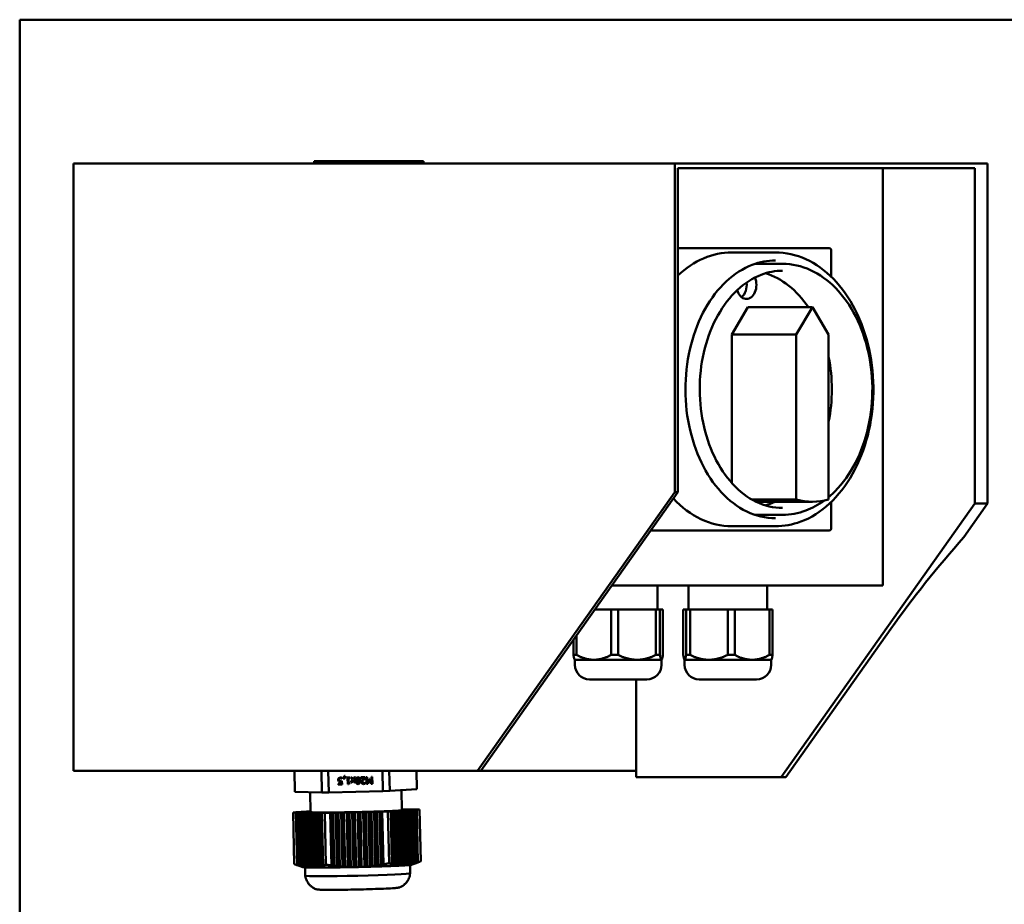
# Model space of a CAD drawing. Header units: millimetres. Extents: x 260 to 1000, y 156 to 735.
# Tile 3 of 4: x 265 to 481, y 541 to 735. Entities that reach past the tile are written whole.
import ezdxf

# ---------------------------------------------------------------- set-up
doc = ezdxf.new("R2010")
doc.units = ezdxf.units.MM
doc.header["$LTSCALE"] = 3
doc.layers.add('Widoczne (ISO)', color=7, linetype='Continuous', lineweight=50)

msp = doc.modelspace()

# ---------------------------------------------------------------- linework, layer by layer
at = {"layer": 'Widoczne (ISO)'}
for p, q in [((265.13, 734.5), (265.13, 433.07)), ((265.13, 734.5), (289.15, 734.5)), ((456.08, 734.5), (289.15, 734.5)), ((456.08, 734.5), (514.06, 734.5)), ((329.64, 703.5), (329.7, 703.5)), ((329.64, 703.5), (329.64, 703)), ((329.7, 703.5), (341.15, 703.5)), ((341.15, 703.5), (341.35, 703.5)), ((341.15, 703.5), (341.15, 703)), ((341.35, 703.5), (353.4, 703.5)), ((353.4, 703.5), (353.6, 703.5)), ((353.6, 703), (353.6, 703.5)), ((276.92, 569.87), (276.92, 703)), ((408.68, 703), (276.92, 703)), ((408.68, 701.2), (408.68, 703)), ((409.95, 703), (408.68, 703)), ((409.95, 702), (409.38, 702)), ((409.38, 701.2), (409.38, 702)), ((473.73, 703), (409.95, 703)), ((409.95, 702), (473.73, 702)), ((454.28, 702), (454.28, 610.5)), ((477.26, 703), (473.73, 703)), ((473.73, 702), (474.44, 702)), ((474.44, 701), (474.44, 702)), ((477.26, 701), (477.26, 703)), ((408.68, 701.2), (408.68, 631)), ((409.38, 631), (409.38, 701.2)), ((474.44, 628.5), (474.44, 701)), ((477.26, 628.5), (477.26, 701)), ((442.62, 684.4), (409.38, 684.4)), ((421.19, 683.5), (430.75, 683.5)), ((442.96, 684), (442.96, 678.2)), ((426.25, 681), (432.33, 681)), ((421.19, 665.54), (424.73, 671.5)), ((424.73, 671.5), (438.87, 671.5)), ((438.87, 671.5), (435.33, 665.54)), ((442.4, 665.54), (438.87, 671.5)), ((421.19, 665.54), (435.33, 665.54)), ((421.19, 632.98), (421.19, 665.54)), ((435.33, 665.54), (435.33, 629.38)), ((442.4, 629.38), (442.4, 665.54)), ((408.68, 631), (365.45, 569.87)), ((366.16, 569.87), (409.38, 631)), ((409.38, 631), (408.68, 631)), ((425.56, 629.38), (435.33, 629.38)), ((426.51, 628.87), (438.87, 628.87)), ((474.44, 628.5), (432.01, 568.5)), ((442.96, 628.8), (442.96, 623)), ((472.05, 621.13), (477.26, 628.5)), ((477.26, 628.5), (474.44, 628.5)), ((426.25, 626), (432.33, 626)), ((403.44, 622.6), (442.62, 622.6)), ((421.19, 623.5), (430.75, 623.5)), ((454.28, 610.5), (394.89, 610.5)), ((404.9, 610.5), (404.9, 605.25)), ((411.74, 610.5), (411.74, 605.25)), ((428.94, 610.5), (428.94, 605.25)), ((391.17, 605.25), (394.76, 605.25)), ((394.76, 605.25), (394.76, 595.29)), ((396.31, 605.25), (394.76, 605.25)), ((396.31, 605.25), (404.57, 605.25)), ((396.31, 605.25), (396.31, 595.29)), ((405.44, 605.25), (404.57, 605.25)), ((404.57, 605.25), (404.57, 595.29)), ((405.44, 605.25), (406.11, 605.25)), ((405.44, 605.25), (405.44, 595.29)), ((406.11, 605.25), (406.11, 595.29)), ((410.55, 605.25), (411.18, 605.25)), ((410.55, 605.25), (410.55, 595.29)), ((412.05, 605.25), (411.18, 605.25)), ((411.18, 605.25), (411.18, 595.29)), ((412.05, 605.25), (420.29, 605.25)), ((412.05, 605.25), (412.05, 595.29)), ((421.84, 605.25), (420.29, 605.25)), ((420.29, 605.25), (420.29, 595.29)), ((421.84, 605.25), (429.45, 605.25)), ((421.84, 605.25), (421.84, 595.29)), ((430.13, 605.25), (429.45, 605.25)), ((429.45, 605.25), (429.45, 595.29)), ((430.13, 605.25), (430.13, 595.29)), ((433.07, 568.5), (456.08, 601.03)), ((386.49, 598.63), (386.49, 595.29)), ((387.17, 599.58), (387.17, 595.29)), ((386.49, 595.29), (387.17, 595.29)), ((386.8, 594.24), (386.78, 594.26)), ((390.96, 594.24), (386.8, 594.24)), ((386.8, 594.24), (386.8, 593.15)), ((400.44, 594.24), (390.96, 594.24)), ((394.76, 595.29), (396.31, 595.29)), ((405.78, 594.24), (400.44, 594.24)), ((404.57, 595.29), (405.44, 595.29)), ((405.8, 594.24), (405.78, 594.24)), ((405.8, 594.24), (405.83, 594.26)), ((405.8, 594.24), (405.8, 593.15)), ((410.84, 594.24), (410.82, 594.26)), ((410.87, 594.24), (410.84, 594.24)), ((410.84, 594.24), (410.84, 593.15)), ((416.17, 594.24), (410.87, 594.24)), ((411.18, 595.29), (412.05, 595.29)), ((425.65, 594.24), (416.17, 594.24)), ((420.29, 595.29), (421.84, 595.29)), ((429.84, 594.24), (425.65, 594.24)), ((429.45, 595.29), (430.13, 595.29)), ((429.84, 594.24), (429.87, 594.26)), ((429.84, 594.24), (429.84, 593.15)), ((402.6, 589.95), (390, 589.95)), ((400.2, 569.87), (400.2, 589.95)), ((426.64, 589.95), (414.04, 589.95)), ((276.92, 569.87), (365.45, 569.87)), ((325.45, 565.27), (325.34, 569.87)), ((331.27, 569.87), (331.38, 565.17)), ((332.88, 565.19), (332.77, 569.87)), ((344.63, 569.87), (344.73, 565.45)), ((346.23, 565.51), (346.13, 569.87)), ((352.15, 565.91), (352.06, 569.87)), ((352.06, 569.87), (352.15, 565.87)), ((366.16, 569.87), (365.45, 569.87)), ((400.2, 569.87), (366.16, 569.87)), ((400.2, 568.5), (400.2, 569.87)), ((335.13, 567.94), (335.13, 567.94)), ((335.2, 568.18), (335.2, 568.18)), ((335.63, 568.24), (335.63, 568.24)), ((335.76, 567.7), (335.78, 566.92)), ((335.81, 568.16), (335.8, 568.16)), ((335.8, 568.16), (335.8, 568.16)), ((335.81, 568.16), (335.8, 568.16)), ((335.81, 568.37), (335.81, 568.16)), ((336.06, 568.14), (336.33, 568.81)), ((336.31, 568.15), (336.06, 568.15)), ((336.31, 568.15), (336.06, 568.14)), ((336.47, 568.81), (336.31, 568.15)), ((336.47, 568.81), (336.31, 568.15)), ((336.31, 568.15), (336.31, 568.15)), ((336.33, 568.81), (336.47, 568.81)), ((336.72, 568.45), (337.45, 568.46)), ((336.72, 568.3), (336.72, 568.45)), ((336.72, 568.29), (336.72, 568.45)), ((336.99, 568.3), (336.72, 568.3)), ((336.72, 568.29), (336.72, 568.3)), ((336.99, 568.3), (336.72, 568.29)), ((337.02, 566.95), (336.99, 568.3)), ((336.99, 568.3), (336.99, 568.3)), ((337.02, 566.95), (336.99, 568.3)), ((337.46, 568.31), (337.18, 568.31)), ((337.18, 568.3), (337.18, 568.31)), ((337.46, 568.31), (337.18, 568.3)), ((337.18, 568.3), (337.21, 567.3)), ((337.45, 568.46), (337.46, 568.31)), ((338.09, 567.91), (337.69, 568.47)), ((337.69, 568.47), (337.92, 568.47)), ((338.09, 567.91), (337.69, 568.47)), ((337.72, 567.34), (338.09, 567.91)), ((337.92, 568.47), (338.21, 568.06)), ((338.2, 567.78), (337.93, 567.35)), ((338.2, 567.77), (337.93, 567.35)), ((338.09, 567.91), (338.09, 567.91)), ((338.48, 567.36), (338.2, 567.78)), ((338.2, 567.77), (338.2, 567.78)), ((338.48, 567.36), (338.2, 567.77)), ((338.21, 568.06), (338.48, 568.49)), ((338.69, 568.49), (338.31, 567.93)), ((338.69, 568.49), (338.31, 567.92)), ((338.31, 567.92), (338.31, 567.93)), ((338.31, 567.92), (338.71, 567.37)), ((338.48, 568.49), (338.69, 568.49)), ((339, 567.76), (339, 567.77)), ((339.56, 567.74), (339.56, 567.75)), ((339.92, 568.52), (340.84, 568.54)), ((339.92, 568.35), (339.92, 568.52)), ((339.92, 568.34), (339.92, 568.52)), ((340.66, 568.36), (339.92, 568.35)), ((340.66, 568.36), (339.92, 568.34)), ((339.92, 568.34), (339.92, 568.35)), ((340.66, 568.36), (340.66, 568.36)), ((340.84, 568.54), (340.85, 568.33)), ((341.1, 568.54), (341.3, 568.55)), ((341.14, 567.05), (341.1, 568.54)), ((341.14, 567.05), (341.1, 568.54)), ((341.3, 568.55), (341.33, 567.26)), ((341.33, 567.26), (341.7, 568.14)), ((341.76, 567.9), (341.41, 567.05)), ((341.76, 567.89), (341.41, 567.05)), ((341.7, 568.14), (341.83, 568.15)), ((342.15, 567.07), (341.76, 567.9)), ((341.76, 567.89), (341.76, 567.9)), ((342.15, 567.07), (341.76, 567.89)), ((341.83, 568.15), (342.23, 567.28)), ((342.23, 567.28), (342.2, 568.57)), ((342.23, 567.28), (342.2, 568.57)), ((342.2, 568.57), (342.39, 568.57)), ((342.39, 568.57), (342.42, 567.07)), ((400.2, 568.5), (432.01, 568.5)), ((432.01, 568.5), (433.07, 568.5)), ((332.88, 565.19), (344.73, 565.45)), ((334.95, 567.08), (335.58, 567.1)), ((334.95, 566.91), (334.95, 567.08)), ((334.95, 566.91), (334.95, 567.08)), ((335.78, 566.93), (334.95, 566.91)), ((335.78, 566.92), (334.95, 566.91)), ((334.95, 566.91), (334.95, 566.91)), ((335.58, 567.1), (335.57, 567.5)), ((335.57, 567.5), (335.57, 567.5)), ((335.58, 567.1), (335.57, 567.5)), ((335.58, 567.1), (335.58, 567.1)), ((337.18, 566.95), (337.02, 566.95)), ((337.02, 566.95), (337.02, 566.95)), ((337.18, 566.95), (337.02, 566.95)), ((337.18, 566.95), (337.18, 566.95)), ((337.21, 567.3), (337.48, 567.3)), ((337.48, 567.3), (337.48, 567.17)), ((337.93, 567.35), (337.72, 567.34)), ((337.93, 567.35), (337.72, 567.34)), ((337.93, 567.35), (337.93, 567.35)), ((338.71, 567.37), (338.48, 567.36)), ((338.71, 567.37), (338.48, 567.36)), ((338.48, 567.36), (338.48, 567.36)), ((340.21, 567.42), (340.21, 567.42)), ((340.83, 567.31), (340.84, 567.31)), ((340.84, 567.31), (340.84, 567.1)), ((341.41, 567.05), (341.14, 567.05)), ((341.14, 567.05), (341.14, 567.05)), ((341.41, 567.05), (341.14, 567.05)), ((341.41, 567.05), (341.41, 567.05)), ((342.42, 567.08), (342.15, 567.07)), ((342.15, 567.07), (342.15, 567.07)), ((342.42, 567.07), (342.15, 567.07)), ((342.23, 567.28), (342.23, 567.28)), ((344.73, 565.45), (346.23, 565.51)), ((346.23, 565.51), (352.15, 565.87)), ((348.8, 565.66), (348.9, 561.32)), ((352.15, 565.87), (352.15, 565.91)), ((325.45, 565.27), (331.38, 565.17)), ((328.81, 565.22), (328.9, 560.87)), ((331.38, 565.17), (332.88, 565.19)), ((346.15, 561.02), (346.74, 561.03)), ((346.74, 561.03), (347.04, 561.05)), ((346.74, 561.03), (347, 549.42)), ((346.75, 561.06), (347.34, 561.07)), ((347.04, 561.05), (346.75, 561.06)), ((347.31, 549.36), (347.04, 561.05)), ((347.34, 561.07), (347.64, 561.09)), ((347.34, 561.07), (347.61, 549.3)), ((347.35, 561.09), (347.94, 561.11)), ((347.64, 561.09), (347.35, 561.09)), ((347.91, 549.26), (347.64, 561.09)), ((347.94, 561.11), (348.24, 561.13)), ((347.94, 561.11), (348.21, 549.22)), ((347.95, 561.13), (348.54, 561.14)), ((348.24, 561.13), (347.95, 561.13)), ((348.51, 549.2), (348.24, 561.13)), ((348.54, 561.14), (348.84, 561.16)), ((348.54, 561.14), (348.81, 549.18)), ((348.55, 561.17), (349.14, 561.18)), ((348.84, 561.16), (348.55, 561.17)), ((349.11, 549.18), (348.84, 561.16)), ((349.14, 561.46), (348.9, 561.46)), ((349.44, 561.46), (349.14, 561.46)), ((349.14, 561.44), (349.44, 561.46)), ((349.74, 561.45), (349.14, 561.44)), ((349.14, 561.2), (349.74, 561.22)), ((349.44, 561.2), (349.14, 561.2)), ((349.14, 561.18), (349.44, 561.2)), ((349.14, 561.18), (349.41, 549.19)), ((349.44, 561.46), (349.44, 561.45)), ((349.71, 549.21), (349.44, 561.2)), ((350.04, 561.45), (349.74, 561.45)), ((349.74, 561.43), (350.04, 561.45)), ((350.34, 561.44), (349.74, 561.43)), ((349.74, 561.24), (350.34, 561.25)), ((350.04, 561.24), (349.74, 561.24)), ((349.74, 561.22), (350.04, 561.24)), ((349.74, 561.22), (350.01, 549.24)), ((350.04, 561.45), (350.04, 561.44)), ((350.31, 549.28), (350.04, 561.24)), ((350.64, 561.44), (350.34, 561.44)), ((350.34, 561.42), (350.64, 561.44)), ((350.94, 561.43), (350.34, 561.42)), ((350.34, 561.28), (350.94, 561.29)), ((350.64, 561.27), (350.34, 561.28)), ((350.34, 561.25), (350.64, 561.27)), ((350.34, 561.25), (350.61, 549.33)), ((350.64, 561.44), (350.64, 561.43)), ((350.91, 549.39), (350.64, 561.27)), ((351.24, 561.43), (350.94, 561.43)), ((350.94, 561.41), (351.24, 561.43)), ((351.54, 561.42), (350.94, 561.41)), ((350.94, 561.32), (351.54, 561.33)), ((351.24, 561.31), (350.94, 561.32)), ((350.94, 561.29), (351.24, 561.31)), ((350.94, 561.29), (351.21, 549.46)), ((351.24, 561.43), (351.24, 561.42)), ((351.51, 549.54), (351.24, 561.31)), ((351.84, 561.42), (351.54, 561.42)), ((351.54, 561.4), (351.84, 561.42)), ((352.14, 561.41), (351.54, 561.4)), ((351.54, 561.35), (352.14, 561.37)), ((351.84, 561.35), (351.54, 561.35)), ((351.54, 561.33), (351.84, 561.35)), ((351.54, 561.33), (351.8, 549.63)), ((351.84, 561.42), (351.84, 561.41)), ((352.1, 549.73), (351.84, 561.35)), ((352.75, 561.4), (352.14, 561.41)), ((352.14, 561.37), (352.75, 561.4)), ((352.14, 561.37), (352.4, 549.84)), ((352.75, 561.4), (353.01, 550.08)), ((325.66, 560.82), (325.05, 560.78)), ((325.05, 560.78), (325.66, 560.77)), ((325.05, 560.78), (325.3, 549.46)), ((326.26, 560.83), (325.66, 560.82)), ((325.66, 560.77), (326.26, 560.78)), ((325.92, 549.24), (325.66, 560.77)), ((326.26, 560.86), (325.96, 560.84)), ((325.96, 560.84), (326.26, 560.83)), ((325.96, 560.83), (325.96, 560.84)), ((326.26, 560.78), (325.96, 560.77)), ((325.96, 560.77), (326.26, 560.76)), ((325.96, 560.77), (326.22, 549.15)), ((326.86, 560.87), (326.26, 560.86)), ((326.26, 560.76), (326.86, 560.77)), ((326.53, 549.06), (326.26, 560.76)), ((326.86, 560.89), (326.56, 560.87)), ((326.56, 560.87), (326.86, 560.87)), ((326.56, 560.86), (326.56, 560.87)), ((326.86, 560.77), (326.56, 560.76)), ((326.56, 560.76), (326.86, 560.75)), ((326.56, 560.76), (326.83, 548.99)), ((327.46, 560.91), (326.86, 560.89)), ((326.86, 560.75), (327.46, 560.76)), ((327.13, 548.92), (326.86, 560.75)), ((327.46, 560.93), (327.16, 560.91)), ((327.16, 560.91), (327.46, 560.91)), ((327.16, 560.9), (327.16, 560.91)), ((327.46, 560.76), (327.16, 560.75)), ((327.16, 560.75), (327.46, 560.74)), ((327.16, 560.75), (327.43, 548.86)), ((328.06, 560.94), (327.46, 560.93)), ((327.46, 560.74), (328.06, 560.75)), ((327.73, 548.81), (327.46, 560.74)), ((328.06, 560.97), (327.76, 560.95)), ((327.76, 560.95), (328.06, 560.94)), ((327.76, 560.94), (327.76, 560.95)), ((328.06, 560.75), (327.76, 560.74)), ((327.76, 560.74), (328.06, 560.73)), ((327.76, 560.74), (328.03, 548.78)), ((328.66, 560.98), (328.06, 560.97)), ((328.06, 560.73), (328.66, 560.75)), ((328.33, 548.75), (328.06, 560.73)), ((328.66, 561), (328.36, 560.98)), ((328.36, 560.98), (328.66, 560.98)), ((328.36, 560.97), (328.36, 560.98)), ((328.66, 560.75), (328.36, 560.73)), ((328.36, 560.73), (328.66, 560.72)), ((328.36, 560.73), (328.63, 548.73)), ((328.9, 561.01), (328.66, 561)), ((328.66, 560.72), (329.26, 560.74)), ((328.93, 548.73), (328.66, 560.72)), ((329.26, 560.74), (328.96, 560.72)), ((328.96, 560.72), (329.26, 560.71)), ((328.96, 560.72), (329.23, 548.74)), ((329.26, 560.71), (329.86, 560.73)), ((329.53, 548.75), (329.26, 560.71)), ((329.86, 560.73), (329.56, 560.71)), ((329.56, 560.71), (329.86, 560.7)), ((329.56, 560.71), (329.83, 548.78)), ((329.86, 560.7), (330.46, 560.72)), ((330.13, 548.82), (329.86, 560.7)), ((330.46, 560.72), (330.16, 560.7)), ((330.16, 560.7), (330.46, 560.69)), ((330.16, 560.7), (330.43, 548.87)), ((330.46, 560.69), (331.06, 560.71)), ((330.73, 548.92), (330.46, 560.69)), ((331.06, 560.71), (330.76, 560.69)), ((330.76, 560.69), (331.06, 560.68)), ((330.76, 560.69), (331.02, 548.99)), ((331.06, 560.68), (331.66, 560.7)), ((331.32, 549.07), (331.06, 560.68)), ((331.66, 560.7), (331.36, 560.68)), ((331.36, 560.68), (331.98, 560.67)), ((331.36, 560.68), (331.62, 549.15)), ((331.98, 560.67), (333.21, 560.69)), ((331.98, 560.67), (332.23, 549.35)), ((333.21, 560.69), (333.51, 560.71)), ((333.47, 549.17), (333.21, 560.69)), ((333.51, 560.71), (333.8, 560.71)), ((333.51, 560.71), (333.77, 548.97)), ((333.8, 560.71), (334.41, 560.72)), ((333.8, 560.71), (334.06, 549.09)), ((334.41, 560.72), (334.7, 560.74)), ((334.67, 549.02), (334.41, 560.72)), ((334.7, 560.74), (335, 560.74)), ((334.7, 560.74), (334.97, 548.83)), ((335, 560.74), (335.61, 560.75)), ((335, 560.74), (335.27, 548.97)), ((335.61, 560.75), (335.9, 560.77)), ((335.87, 548.92), (335.61, 560.75)), ((335.9, 560.77), (336.2, 560.76)), ((335.9, 560.77), (336.17, 548.77)), ((336.2, 560.76), (336.81, 560.78)), ((336.2, 560.76), (336.47, 548.88)), ((336.81, 560.78), (337.1, 560.79)), ((337.07, 548.85), (336.81, 560.78)), ((337.1, 560.79), (337.4, 560.79)), ((337.1, 560.79), (337.37, 548.8)), ((337.4, 560.79), (338.01, 560.8)), ((337.4, 560.79), (337.67, 548.83)), ((338.01, 560.8), (338.3, 560.82)), ((338.27, 548.82), (338.01, 560.8)), ((338.3, 560.82), (338.6, 560.82)), ((338.3, 560.82), (338.57, 548.83)), ((338.6, 560.82), (339.21, 560.83)), ((338.6, 560.82), (338.87, 548.82)), ((339.21, 560.83), (339.5, 560.85)), ((339.47, 548.84), (339.21, 560.83)), ((339.5, 560.85), (339.8, 560.84)), ((339.5, 560.85), (339.77, 548.85)), ((339.8, 560.84), (340.41, 560.86)), ((339.8, 560.84), (340.07, 548.86)), ((340.41, 560.86), (340.7, 560.87)), ((340.67, 548.9), (340.41, 560.86)), ((340.7, 560.87), (341, 560.87)), ((340.7, 560.87), (340.97, 548.88)), ((341, 560.87), (341.61, 560.88)), ((341, 560.87), (341.27, 548.94)), ((341.61, 560.88), (341.9, 560.9)), ((341.87, 549), (341.61, 560.88)), ((341.9, 560.9), (342.2, 560.9)), ((341.9, 560.9), (342.17, 548.91)), ((342.2, 560.9), (342.8, 560.91)), ((342.2, 560.9), (342.47, 549.06)), ((342.8, 560.91), (343.1, 560.93)), ((343.07, 549.14), (342.8, 560.91)), ((343.1, 560.93), (343.4, 560.92)), ((343.1, 560.93), (343.37, 549.02)), ((343.4, 560.92), (344, 560.94)), ((343.4, 560.92), (343.66, 549.23)), ((344, 560.94), (344.3, 560.96)), ((344.27, 549.32), (344, 560.94)), ((344.3, 560.96), (344.6, 560.95)), ((344.3, 560.96), (344.57, 549.21)), ((344.6, 560.95), (345.83, 560.98)), ((344.6, 560.95), (344.86, 549.42)), ((345.83, 560.98), (346.45, 561.02)), ((345.83, 560.98), (346.08, 549.66)), ((346.45, 561.02), (346.15, 561.02)), ((346.7, 549.49), (346.45, 561.02)), ((327.2, 548.81), (325.79, 549.29)), ((327.63, 548.77), (327.59, 548.77)), ((327.67, 548.76), (327.72, 546.93)), ((328.07, 548.76), (327.93, 548.75)), ((328.33, 548.75), (328.37, 548.74)), ((328.63, 548.74), (328.37, 548.74)), ((328.63, 548.73), (328.63, 548.73)), ((328.93, 548.73), (328.94, 548.73)), ((329.23, 548.73), (328.94, 548.73)), ((329.25, 548.72), (329.23, 548.74)), ((329.92, 548.73), (329.65, 548.72)), ((330.66, 548.72), (330.55, 548.72)), ((336.17, 548.77), (336.11, 548.77)), ((336.27, 548.77), (336.17, 548.77)), ((337.37, 548.8), (337.17, 548.79)), ((337.61, 548.8), (337.37, 548.8)), ((338.27, 548.82), (338.29, 548.81)), ((338.57, 548.83), (338.29, 548.81)), ((338.87, 548.82), (338.57, 548.83)), ((338.57, 548.83), (338.57, 548.83)), ((338.57, 548.83), (338.57, 548.83)), ((338.87, 548.82), (338.87, 548.82)), ((339.47, 548.84), (339.48, 548.84)), ((339.77, 548.85), (339.48, 548.84)), ((340.05, 548.85), (339.77, 548.85)), ((339.77, 548.85), (339.77, 548.85)), ((339.77, 548.85), (339.77, 548.85)), ((340.05, 548.85), (340.07, 548.86)), ((340.97, 548.88), (340.73, 548.87)), ((341.17, 548.88), (340.97, 548.88)), ((342.17, 548.91), (342.08, 548.9)), ((342.24, 548.91), (342.17, 548.91)), ((347.8, 549.1), (347.69, 549.1)), ((348.69, 549.15), (348.43, 549.14)), ((349.11, 549.18), (349.09, 549.17)), ((349.41, 549.19), (349.11, 549.18)), ((349.41, 549.19), (349.41, 549.19)), ((349.97, 549.22), (349.71, 549.22)), ((349.71, 549.21), (349.71, 549.21)), ((349.97, 549.22), (350.01, 549.24)), ((350.42, 549.26), (350.27, 549.25)), ((350.67, 549.28), (350.71, 547.45)), ((350.75, 549.29), (350.71, 549.29)), ((351.14, 549.35), (352.54, 549.89))]:
    msp.add_line(p, q, dxfattribs=at)
for centre, start, end in [((390, 593.15), 180, 270), ((402.6, 593.15), 270, 0), ((414.04, 593.15), 180, 270), ((426.64, 593.15), 270, 0)]:
    msp.add_arc(centre, 3.2, start, end, dxfattribs=at)
for centre, major_axis, ratio, start_param, end_param in [((421.19, 653.5), (0, 30), 0.707107, 0, 0.590368), ((424.4, 676.39), (0, -3.09), 0.707107, 5.095786, 8.403339), ((424.73, 653.5), (0, 26), 0.707107, 5.477071, 6.073424), ((422.28, 676.39), (0, 3.09), 0.707107, 3.647886, 4.880869), ((424.73, 653.5), (0, -26), 0.707107, 1.29255, 1.849043), ((421.19, 653.5), (0, -30), 0.707107, 5.634924, 6.283185), ((424.73, 653.5), (0, -26), 0.707107, 0.209761, 0.326661), ((438.87, 653.87), (0, -25), 0.707107, 6.081827, 6.484543), ((514.06, 601.03), (75.76, 75.76), 0.414214, 1.715931, 1.963495), ((338.9, 561.09), (-10, -0.22), 0.022437, 0, 3.141593), ((339.17, 549.1), (-12, -0.27), 0.022437, 0.061699, 0.264807), ((335.85, 625.18), (0.74, -78.4), 0.500092, 6.047646, 6.053096), ((339.17, 549.1), (-12, -0.27), 0.022437, 0.278556, 0.355791), ((328.04, 582.25), (1.19, -33.52), 0.499656, 6.212089, 6.230094), ((339.17, 549.1), (-12, -0.27), 0.022437, 0.392933, 0.449976), ((339.17, 549.1), (-12, -0.27), 0.022437, 0.498017, 0.523347), ((328.04, 581.69), (1.17, -32.96), 0.499656, 6.248132, 6.25728), ((328.04, 581.69), (1.17, -32.96), 0.499656, 6.257281, 6.26643), ((339.17, 549.1), (-12, -0.27), 0.022437, 0.523347, 0.548677), ((328.02, 582.25), (1.19, -33.52), 0.499656, 0.001283, 0.019287), ((339.17, 549.1), (-12, -0.27), 0.022437, 0.596718, 0.653761), ((339.17, 549.1), (-12, -0.27), 0.022437, 0.690902, 0.768138), ((348.69, 624.97), (78.39, 0.88), 0.999748, 4.462158, 4.467609), ((339.17, 549.1), (-12, -0.27), 0.022437, 0.781887, 1.312004), ((324.64, 624.74), (2.77, -78.35), 0.499656, 0.230096, 0.235547), ((339.17, 549.1), (-12, -0.27), 0.022437, 1.325753, 1.402989), ((339.17, 549.1), (-12, -0.27), 0.022437, 1.44013, 1.497174), ((338.43, 582.35), (33.53, 0.38), 0.999748, 4.678418, 4.696422), ((339.17, 549.1), (11.5, 0.26), 0.022438, 4.659891, 4.659992), ((339.17, 549.1), (-12, -0.27), 0.022437, 1.545215, 1.570545), ((338.43, 581.79), (32.98, 0.37), 0.999748, 4.714461, 4.723609), ((338.43, 581.79), (32.98, 0.37), 0.999748, 4.72361, 4.732758), ((339.17, 549.1), (-12, -0.27), 0.022437, 1.570545, 1.595874), ((339.17, 549.1), (11.5, 0.26), 0.022435, 4.764283, 4.764384), ((339.17, 549.1), (-12, -0.27), 0.022437, 1.643915, 1.700959), ((338.41, 582.35), (33.53, 0.38), 0.999748, 4.750797, 4.768801), ((339.17, 549.1), (-12, -0.27), 0.022437, 1.7381, 1.815336), ((350.3, 625.32), (0.74, -78.4), 0.500092, 6.047646, 6.053096), ((339.17, 549.1), (-12, -0.27), 0.022437, 1.829085, 2.359202), ((326.25, 624.46), (78.39, 0.88), 0.999748, 4.97961, 4.985061), ((339.17, 549.1), (-12, -0.27), 0.022437, 2.372951, 2.450187), ((339.17, 549.1), (-12, -0.27), 0.022437, 2.487328, 2.544371), ((348.82, 582.72), (0.32, -33.54), 0.500092, 6.263906, 6.28191), ((339.17, 549.1), (-12, -0.27), 0.022437, 2.592412, 2.617742), ((348.82, 582.16), (0.31, -32.98), 0.500092, 0.016763, 0.025911), ((348.82, 582.16), (0.31, -32.98), 0.500092, 0.025913, 0.035061), ((339.17, 549.1), (-12, -0.27), 0.022437, 2.617742, 2.643072), ((339.17, 549.1), (-12, -0.27), 0.022437, 2.691113, 2.748156), ((348.8, 582.72), (0.32, -33.54), 0.500092, 0.053099, 0.071103), ((339.17, 549.1), (12, 0.27), 0.022437, 5.92689, 6.004126), ((339.08, 625.25), (2.77, -78.35), 0.499656, 0.230096, 0.235547), ((339.17, 549.1), (12, 0.27), 0.022437, 6.017875, 6.221487), ((339.21, 547.19), (11.5, 0.26), 0.022437, 3.141593, 6.283185)]:
    msp.add_ellipse(centre, major_axis=major_axis, ratio=ratio, start_param=start_param, end_param=end_param, dxfattribs=at)
for points, knots in [([(442.62, 684.4), (442.65, 684.4), (442.68, 684.39), (442.75, 684.37), (442.78, 684.36), (442.83, 684.31), (442.86, 684.29), (442.9, 684.23), (442.92, 684.19), (442.94, 684.13), (442.95, 684.09), (442.96, 684.04), (442.96, 684.02), (442.96, 684)], [0, 0, 0, 0, 0.238514, 0.238514, 0.490273, 0.490273, 0.779958, 0.779958, 1.094117, 1.094117, 1.408277, 1.408277, 1.570796, 1.570796, 1.570796, 1.570796]), ([(430.75, 683.5), (433.02, 683.5), (435.28, 683), (439.59, 681.04), (441.63, 679.57), (445.31, 675.81), (446.93, 673.5), (449.59, 668.28), (450.61, 665.37), (451.95, 659.23), (452.27, 656.02), (452.17, 649.61), (451.74, 646.41), (450.2, 640.37), (449.08, 637.52), (446.24, 632.46), (444.53, 630.24), (440.68, 626.69), (438.55, 625.35), (434.5, 623.84), (432.63, 623.5), (430.75, 623.5)], [0, 0, 0, 0, 0.311063, 0.311063, 0.62636, 0.62636, 0.947406, 0.947406, 1.270566, 1.270566, 1.593957, 1.593957, 1.917303, 1.917303, 2.240699, 2.240699, 2.563728, 2.563728, 2.884128, 2.884128, 3.141593, 3.141593, 3.141593, 3.141593]), ([(430.75, 625.25), (428.62, 625.25), (426.49, 625.75), (422.46, 627.71), (420.56, 629.15), (417.19, 632.81), (415.71, 635.01), (413.33, 639.96), (412.41, 642.71), (411.24, 648.49), (410.97, 651.51), (411.12, 657.52), (411.54, 660.51), (413, 666.14), (414.05, 668.79), (416.67, 673.47), (418.23, 675.51), (421.73, 678.78), (423.65, 680.01), (427.32, 681.43), (429.04, 681.75), (430.75, 681.75)], [3.141593, 3.141593, 3.141593, 3.141593, 3.471979, 3.471979, 3.796525, 3.796525, 4.114866, 4.114866, 4.431456, 4.431456, 4.747944, 4.747944, 5.064489, 5.064489, 5.380958, 5.380958, 5.697708, 5.697708, 6.016936, 6.016936, 6.283185, 6.283185, 6.283185, 6.283185]), ([(432.33, 681), (434.4, 681), (436.48, 680.54), (440.43, 678.74), (442.3, 677.39), (445.66, 673.94), (447.15, 671.82), (449.58, 667.04), (450.52, 664.37), (451.75, 658.74), (452.04, 655.8), (451.94, 649.92), (451.55, 646.99), (450.14, 641.46), (449.11, 638.85), (446.51, 634.21), (444.94, 632.18), (442.92, 630.31), (442.66, 630.09), (442.4, 629.87)], [0, 0, 0, 0, 0.31162, 0.31162, 0.627231, 0.627231, 0.948225, 0.948225, 1.271182, 1.271182, 1.594351, 1.594351, 1.917477, 1.917477, 2.24065, 2.24065, 2.563484, 2.563484, 2.609498, 2.609498, 2.609498, 2.609498]), ([(432.33, 627.5), (430.37, 627.5), (428.4, 627.96), (424.69, 629.76), (422.94, 631.08), (419.84, 634.44), (418.48, 636.47), (416.28, 641.03), (415.44, 643.56), (414.35, 648.87), (414.11, 651.65), (414.24, 657.19), (414.62, 659.94), (415.97, 665.13), (416.94, 667.56), (419.35, 671.87), (420.79, 673.75), (424.01, 676.76), (425.78, 677.9), (429.16, 679.2), (430.75, 679.5), (432.33, 679.5)], [3.141593, 3.141593, 3.141593, 3.141593, 3.471235, 3.471235, 3.795487, 3.795487, 4.113959, 4.113959, 4.430784, 4.430784, 4.74751, 4.74751, 5.064289, 5.064289, 5.380998, 5.380998, 5.697972, 5.697972, 6.017264, 6.017264, 6.283185, 6.283185, 6.283185, 6.283185]), ([(441.48, 629.15), (440.19, 628.2), (438.83, 627.46), (435.76, 626.32), (434.04, 626), (432.33, 626)], [2.6631218, 2.6631218, 2.6631218, 2.6631218, 2.8838679, 2.8838679, 3.1415927, 3.1415927, 3.1415927, 3.1415927]), ([(442.96, 623), (442.96, 622.96), (442.95, 622.93), (442.94, 622.86), (442.93, 622.82), (442.89, 622.76), (442.87, 622.73), (442.82, 622.67), (442.78, 622.65), (442.71, 622.61), (442.68, 622.6), (442.63, 622.6), (442.62, 622.6), (442.62, 622.6)], [1.570796, 1.570796, 1.570796, 1.570796, 1.884956, 1.884956, 2.199115, 2.199115, 2.513274, 2.513274, 2.827433, 2.827433, 3.088498, 3.088498, 3.141593, 3.141593, 3.141593, 3.141593]), ([(329.75, 544.11), (329.66, 544.16), (329.56, 544.21), (329.34, 544.35), (329.21, 544.44), (328.92, 544.67), (328.76, 544.82), (328.42, 545.21), (328.24, 545.47), (327.91, 546.11), (327.78, 546.5), (327.72, 546.93)], [1.52861927, 1.52861927, 1.52861927, 1.52861927, 1.53650817, 1.53650817, 1.54439707, 1.54439707, 1.55228597, 1.55228597, 1.56017487, 1.56017487, 1.56806378, 1.56806378, 1.56806378, 1.56806378]), ([(350.71, 547.45), (350.67, 547.05), (350.57, 546.68), (350.29, 546.03), (350.12, 545.76), (349.8, 545.33), (349.64, 545.17), (349.36, 544.91), (349.23, 544.82), (349.01, 544.66), (348.91, 544.6), (348.82, 544.55), (348.81, 544.54), (348.8, 544.54)], [4.71512153, 4.71512153, 4.71512153, 4.71512153, 4.72241527, 4.72241527, 4.73030417, 4.73030417, 4.73819308, 4.73819308, 4.74608198, 4.74608198, 4.75397088, 4.75397088, 4.75456604, 4.75456604, 4.75456604, 4.75456604]), ([(348.8, 544.54), (348.69, 544.47), (348.6, 544.44), (348.45, 544.38), (348.4, 544.36), (348.27, 544.33), (348.22, 544.32), (348.05, 544.28), (347.97, 544.27), (347.6, 544.23), (347.27, 544.2), (346.31, 544.14), (345.65, 544.11), (344.17, 544.05), (343.36, 544.02), (341.62, 543.97), (340.71, 543.94), (338.85, 543.9), (337.92, 543.88), (336.13, 543.85), (335.27, 543.84), (333.72, 543.83), (333.02, 543.83), (331.84, 543.83), (331.37, 543.84), (330.86, 543.86), (330.73, 543.87), (330.53, 543.89), (330.46, 543.9), (330.3, 543.92), (330.25, 543.94), (330.08, 543.98), (329.99, 544), (329.81, 544.09), (329.78, 544.1), (329.75, 544.11)], [4.754566, 4.754566, 4.754566, 4.754566, 4.77485, 4.77485, 4.798933, 4.798933, 4.836077, 4.836077, 4.927744, 4.927744, 5.233468, 5.233468, 5.578516, 5.578516, 5.903911, 5.903911, 6.22628, 6.22628, 6.547963, 6.547963, 6.869947, 6.869947, 7.193735, 7.193735, 7.525748, 7.525748, 7.668776, 7.668776, 7.74029, 7.74029, 7.775846, 7.775846, 7.807003, 7.807003, 7.811805, 7.811805, 7.811805, 7.811805])]:
    msp.add_open_spline(points, degree=3, knots=knots, dxfattribs=at)
for points, weights in [([(386.49, 595.29), (386.64, 594.4), (386.78, 594.26)], [1.0590788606, 1.05746019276, 1.01613593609]), ([(390.96, 594.24), (389.17, 594.24), (387.17, 595.29)], [1, 1.05716928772, 1.0590788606]), ([(394.76, 595.29), (392.76, 594.24), (390.96, 594.24)], [1.0590788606, 1.05716928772, 1]), ([(400.44, 594.24), (398.48, 594.24), (396.31, 595.29)], [1, 1.05716928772, 1.0590788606]), ([(404.57, 595.29), (402.4, 594.24), (400.44, 594.24)], [1.0590788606, 1.05716928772, 1]), ([(405.78, 594.24), (405.62, 594.24), (405.44, 595.29)], [1, 1.05716928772, 1.0590788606]), ([(406.11, 595.29), (405.93, 594.24), (405.78, 594.24)], [1.0590788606, 1.05716928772, 1]), ([(410.87, 594.24), (410.72, 594.24), (410.55, 595.29)], [1, 1.05716928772, 1.0590788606]), ([(411.18, 595.29), (411.01, 594.24), (410.87, 594.24)], [1.0590788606, 1.05716928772, 1]), ([(416.17, 594.24), (414.21, 594.24), (412.05, 595.29)], [1, 1.05716928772, 1.0590788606]), ([(420.29, 595.29), (418.12, 594.24), (416.17, 594.24)], [1.0590788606, 1.05716928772, 1]), ([(425.65, 594.24), (423.84, 594.24), (421.84, 595.29)], [1, 1.05716928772, 1.0590788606]), ([(429.45, 595.29), (427.45, 594.24), (425.65, 594.24)], [1.0590788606, 1.05716928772, 1]), ([(429.87, 594.26), (429.99, 594.39), (430.13, 595.29)], [1.01520538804, 1.05744206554, 1.0590788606]), ([(325.3, 549.46), (325.62, 549.34), (325.92, 549.24)], [1.03059895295, 1.03443691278, 1.03615699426]), ([(325.92, 549.24), (326.23, 549.14), (326.52, 549.04)], [1.11875016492, 1.11299129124, 1.10667789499]), ([(326.22, 549.15), (326.38, 549.1), (326.53, 549.06)], [2.38492444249, 2.39631910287, 2.40645676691]), ([(326.52, 549.04), (326.37, 549.09), (326.22, 549.15)], [2.51583023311, 2.49767251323, 2.47831262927]), ([(326.53, 549.06), (326.83, 548.96), (327.13, 548.86)], [1.00346989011, 1.00262710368, 1.00121647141]), ([(326.83, 548.99), (326.98, 548.95), (327.13, 548.92)], [2.4257172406, 2.43500827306, 2.44291812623]), ([(327.13, 548.86), (326.98, 548.92), (326.83, 548.99)], [2.64257377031, 2.6197340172, 2.5955942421]), ([(327.13, 548.92), (327.37, 548.84), (327.59, 548.77)], [1.00227152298, 1.00131282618, 1]), ([(327.43, 548.86), (327.58, 548.84), (327.73, 548.81)], [2.45746040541, 2.46421278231, 2.469482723]), ([(327.73, 548.81), (327.83, 548.78), (327.93, 548.75)], [1.00107831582, 1.00057122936, 1]), ([(328.09, 548.75), (328.06, 548.76), (328.03, 548.78)], [1, 1.00039185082, 1.00075998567]), ([(329.53, 548.75), (329.59, 548.74), (329.65, 548.72)], [1.00075998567, 1.00039185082, 1]), ([(329.83, 548.78), (329.98, 548.8), (330.13, 548.82)], [2.469482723, 2.46421278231, 2.45746040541]), ([(329.93, 548.72), (329.88, 548.75), (329.83, 548.78)], [1, 1.00057122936, 1.00107831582]), ([(330.43, 548.87), (330.58, 548.89), (330.73, 548.92)], [2.44291812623, 2.43500827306, 2.4257172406]), ([(330.66, 548.72), (330.55, 548.79), (330.43, 548.87)], [1, 1.00131282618, 1.00227152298]), ([(330.73, 548.92), (331.03, 548.86), (331.33, 548.79)], [2.5955942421, 2.6197340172, 2.64257377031]), ([(331.02, 548.99), (331.17, 549.03), (331.32, 549.07)], [2.40645676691, 2.39631910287, 2.38492444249]), ([(331.33, 548.79), (331.18, 548.89), (331.02, 548.99)], [1.00121647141, 1.00262710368, 1.00346989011]), ([(331.32, 549.07), (331.63, 549.01), (331.92, 548.95)], [2.47831262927, 2.49767251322, 2.51583023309]), ([(331.62, 549.15), (331.92, 549.24), (332.23, 549.35)], [1.03615699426, 1.03443691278, 1.03059895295]), ([(331.92, 548.95), (331.78, 549.05), (331.62, 549.15)], [1.106677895, 1.11299129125, 1.11875016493]), ([(332.23, 549.35), (332.86, 549.25), (333.47, 549.17)], [1.03059895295, 1.03443691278, 1.03615699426]), ([(333.47, 549.17), (333.62, 549.07), (333.77, 548.97)], [1.11875016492, 1.11299129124, 1.106677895]), ([(333.77, 548.97), (333.91, 549.03), (334.06, 549.09)], [2.51583023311, 2.49767251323, 2.47831262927]), ([(334.06, 549.09), (334.37, 549.06), (334.67, 549.02)], [2.38492444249, 2.39631910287, 2.40645676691]), ([(334.67, 549.02), (334.82, 548.92), (334.97, 548.83)], [1.00346989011, 1.00262710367, 1.00121647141]), ([(334.97, 548.83), (335.12, 548.9), (335.27, 548.97)], [2.64257377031, 2.6197340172, 2.5955942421]), ([(335.27, 548.97), (335.57, 548.94), (335.87, 548.92)], [2.4257172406, 2.43500827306, 2.44291812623]), ([(335.87, 548.92), (335.99, 548.84), (336.11, 548.77)], [1.00227152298, 1.00131282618, 1]), ([(336.47, 548.88), (336.77, 548.86), (337.07, 548.85)], [2.45746040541, 2.46421278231, 2.469482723]), ([(337.07, 548.85), (337.12, 548.82), (337.17, 548.79)], [1.00107831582, 1.00057122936, 1]), ([(337.61, 548.8), (337.64, 548.81), (337.67, 548.83)], [1, 1.00039185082, 1.00075998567]), ([(340.67, 548.9), (340.7, 548.88), (340.73, 548.87)], [1.00075998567, 1.00039185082, 1]), ([(341.17, 548.88), (341.22, 548.91), (341.27, 548.94)], [1, 1.00057122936, 1.00107831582]), ([(341.27, 548.94), (341.57, 548.97), (341.87, 549)], [2.469482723, 2.46421278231, 2.45746040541]), ([(342.24, 548.91), (342.35, 548.98), (342.47, 549.06)], [1, 1.00131282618, 1.00227152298]), ([(342.47, 549.06), (342.77, 549.1), (343.07, 549.14)], [2.44291812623, 2.43500827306, 2.4257172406]), ([(343.07, 549.14), (343.22, 549.08), (343.37, 549.02)], [2.5955942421, 2.6197340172, 2.64257377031]), ([(343.37, 549.02), (343.51, 549.12), (343.66, 549.23)], [1.00121647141, 1.00262710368, 1.00346989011]), ([(343.66, 549.23), (343.96, 549.27), (344.27, 549.32)], [2.40645676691, 2.39631910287, 2.38492444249]), ([(344.27, 549.32), (344.42, 549.26), (344.57, 549.21)], [2.47831262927, 2.49767251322, 2.51583023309]), ([(344.57, 549.21), (344.71, 549.32), (344.86, 549.42)], [1.10667789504, 1.11299129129, 1.11875016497]), ([(344.86, 549.42), (345.46, 549.53), (346.08, 549.66)], [1.03615699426, 1.03443691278, 1.03059895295]), ([(346.08, 549.66), (346.4, 549.56), (346.7, 549.49)], [1.03059895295, 1.03443691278, 1.03615699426]), ([(346.7, 549.49), (346.55, 549.38), (346.41, 549.28)], [1.11875016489, 1.11299129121, 1.10667789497]), ([(346.41, 549.28), (346.7, 549.35), (347, 549.42)], [2.51583023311, 2.49767251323, 2.47831262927]), ([(347, 549.42), (347.16, 549.38), (347.31, 549.36)], [2.38492444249, 2.39631910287, 2.40645676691]), ([(347.31, 549.36), (347.16, 549.25), (347.01, 549.15)], [1.0034698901, 1.00262710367, 1.0012164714]), ([(347.01, 549.15), (347.31, 549.22), (347.61, 549.3)], [2.64257377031, 2.6197340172, 2.5955942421]), ([(347.61, 549.3), (347.76, 549.28), (347.91, 549.26)], [2.4257172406, 2.43500827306, 2.44291812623]), ([(347.91, 549.26), (347.79, 549.18), (347.68, 549.1)], [1.00227152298, 1.00131282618, 1]), ([(348.21, 549.22), (348.36, 549.21), (348.51, 549.2)], [2.45746040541, 2.46421278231, 2.469482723]), ([(348.51, 549.2), (348.46, 549.17), (348.42, 549.13)], [1.00107831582, 1.00057122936, 1]), ([(348.69, 549.15), (348.75, 549.17), (348.81, 549.18)], [1, 1.00039185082, 1.00075998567]), ([(350.31, 549.28), (350.28, 549.26), (350.25, 549.24)], [1.00075998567, 1.00039185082, 1]), ([(350.42, 549.26), (350.51, 549.29), (350.61, 549.33)], [1, 1.00057122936, 1.00107831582]), ([(350.61, 549.33), (350.76, 549.36), (350.91, 549.39)], [2.469482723, 2.46421278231, 2.45746040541]), ([(350.75, 549.29), (350.97, 549.37), (351.21, 549.46)], [1, 1.00131282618, 1.00227152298]), ([(351.21, 549.4), (351.5, 549.51), (351.8, 549.63)], [1.00121647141, 1.00262710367, 1.00346989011]), ([(351.51, 549.54), (351.36, 549.47), (351.21, 549.4)], [2.5955942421, 2.6197340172, 2.64257377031]), ([(351.21, 549.46), (351.35, 549.5), (351.51, 549.54)], [2.44291812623, 2.43500827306, 2.4257172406]), ([(351.8, 549.63), (351.95, 549.68), (352.1, 549.73)], [2.40645676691, 2.39631910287, 2.38492444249]), ([(351.81, 549.61), (352.1, 549.72), (352.4, 549.84)], [1.106677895, 1.11299129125, 1.11875016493]), ([(352.1, 549.73), (351.95, 549.67), (351.81, 549.61)], [2.47831262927, 2.49767251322, 2.51583023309]), ([(352.4, 549.84), (352.7, 549.95), (353.01, 550.08)], [1.03615699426, 1.03443691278, 1.03059895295])]:
    msp.add_rational_spline(points, weights, degree=2, dxfattribs=at)
for points in [[(334.92, 567.93), (334.92, 568.04), (334.99, 568.22), (335.05, 568.29)], [(335.09, 567.57), (335.01, 567.63), (334.93, 567.8), (334.92, 567.93)], [(335.09, 567.57), (335.01, 567.62), (334.93, 567.79), (334.92, 567.93)], [(335.05, 568.29), (335.11, 568.36), (335.3, 568.45), (335.41, 568.45)], [(335.43, 567.49), (335.32, 567.48), (335.16, 567.52), (335.09, 567.57)], [(335.43, 567.48), (335.32, 567.48), (335.16, 567.52), (335.09, 567.57)], [(335.2, 568.18), (335.16, 568.14), (335.13, 568.02), (335.13, 567.94)], [(335.2, 568.18), (335.16, 568.13), (335.13, 568.01), (335.13, 567.93)], [(335.13, 567.94), (335.13, 567.94), (335.13, 567.93), (335.13, 567.93)], [(335.13, 567.93), (335.13, 567.85), (335.17, 567.75), (335.22, 567.72)], [(335.41, 568.28), (335.35, 568.28), (335.24, 568.23), (335.2, 568.18)], [(335.41, 568.27), (335.35, 568.27), (335.24, 568.23), (335.2, 568.18)], [(335.22, 567.72), (335.26, 567.68), (335.39, 567.65), (335.46, 567.65)], [(335.41, 568.45), (335.52, 568.45), (335.73, 568.41), (335.81, 568.37)], [(335.63, 568.24), (335.57, 568.26), (335.47, 568.28), (335.41, 568.28)], [(335.63, 568.24), (335.57, 568.25), (335.47, 568.28), (335.41, 568.27)], [(335.46, 567.65), (335.55, 567.66), (335.71, 567.69), (335.76, 567.7)], [(335.8, 568.16), (335.77, 568.18), (335.69, 568.22), (335.63, 568.24)], [(335.8, 568.16), (335.77, 568.18), (335.69, 568.22), (335.63, 568.24)], [(338.8, 567.74), (338.79, 568.15), (339.02, 568.53), (339.26, 568.53)], [(339.3, 566.98), (339.05, 566.97), (338.81, 567.35), (338.8, 567.74)], [(339.3, 566.97), (339.05, 566.97), (338.81, 567.35), (338.8, 567.74)], [(339.05, 568.21), (339.02, 568.13), (339, 567.9), (339, 567.75)], [(339.05, 568.21), (339.02, 568.14), (339, 567.92), (339, 567.77)], [(339, 567.75), (339.01, 567.59), (339.04, 567.37), (339.07, 567.29)], [(339.27, 568.37), (339.18, 568.37), (339.08, 568.28), (339.05, 568.21)], [(339.27, 568.37), (339.18, 568.37), (339.08, 568.29), (339.05, 568.21)], [(339.26, 568.53), (339.51, 568.54), (339.75, 568.16), (339.76, 567.77)], [(339.49, 568.21), (339.46, 568.29), (339.35, 568.37), (339.27, 568.37)], [(339.49, 568.21), (339.46, 568.29), (339.35, 568.37), (339.27, 568.37)], [(339.76, 567.77), (339.77, 567.36), (339.54, 566.98), (339.3, 566.97)], [(339.76, 567.75), (339.76, 567.35), (339.54, 566.98), (339.3, 566.98)], [(339.56, 567.76), (339.55, 567.92), (339.53, 568.13), (339.49, 568.21)], [(339.56, 567.76), (339.55, 567.92), (339.53, 568.13), (339.49, 568.21)], [(339.51, 567.3), (339.54, 567.38), (339.56, 567.61), (339.56, 567.76)], [(339.56, 567.75), (339.56, 567.75), (339.56, 567.76), (339.56, 567.76)], [(340, 567.4), (340, 567.49), (340.04, 567.64), (340.08, 567.7)], [(340.08, 567.7), (340.11, 567.77), (340.21, 567.9), (340.27, 567.96)], [(340.49, 567.96), (340.33, 567.77), (340.21, 567.54), (340.21, 567.42)], [(340.49, 567.96), (340.33, 567.76), (340.21, 567.54), (340.21, 567.42)], [(340.27, 567.96), (340.36, 568.07), (340.59, 568.29), (340.66, 568.36)], [(340.85, 568.33), (340.75, 568.23), (340.58, 568.05), (340.49, 567.96)], [(340.85, 568.33), (340.75, 568.23), (340.58, 568.05), (340.49, 567.96)], [(335.57, 567.5), (335.53, 567.49), (335.46, 567.49), (335.43, 567.49)], [(335.57, 567.5), (335.53, 567.49), (335.46, 567.49), (335.43, 567.48)], [(337.48, 567.17), (337.33, 567.17), (337.18, 567.08), (337.18, 566.95)], [(337.48, 567.17), (337.33, 567.16), (337.18, 567.07), (337.18, 566.95)], [(339.07, 567.29), (339.1, 567.21), (339.21, 567.14), (339.29, 567.14)], [(339.29, 567.14), (339.38, 567.14), (339.48, 567.22), (339.51, 567.3)], [(340, 567.4), (340, 567.4), (340, 567.4), (340, 567.4)], [(340.46, 567), (340.25, 567), (340.01, 567.21), (340, 567.4)], [(340.46, 567), (340.25, 566.99), (340.01, 567.21), (340, 567.4)], [(340.21, 567.42), (340.21, 567.35), (340.25, 567.26), (340.29, 567.23)], [(340.29, 567.23), (340.32, 567.2), (340.42, 567.17), (340.47, 567.17)], [(340.84, 567.1), (340.78, 567.07), (340.56, 567), (340.46, 567)], [(340.84, 567.1), (340.78, 567.07), (340.56, 567), (340.46, 567)], [(340.47, 567.17), (340.53, 567.17), (340.63, 567.2), (340.68, 567.22)], [(340.68, 567.22), (340.73, 567.24), (340.8, 567.29), (340.83, 567.31)]]:
    msp.add_open_spline(points, degree=3, dxfattribs=at)

doc.saveas('drawing.dxf')
